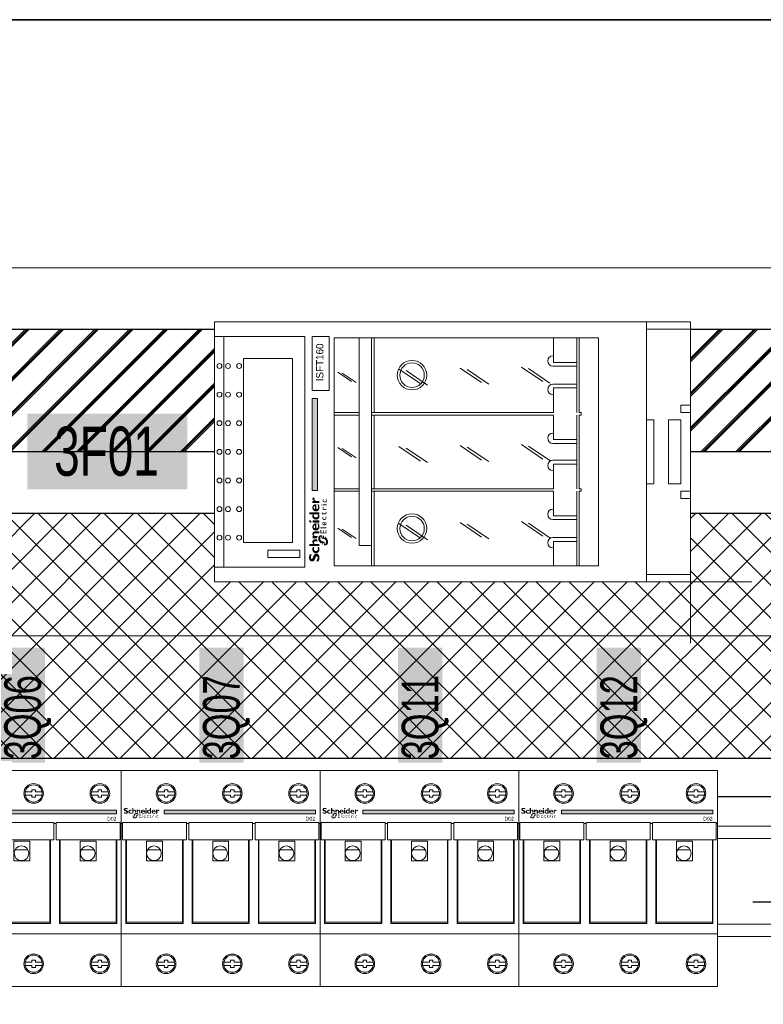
# Model space of a CAD drawing. Header units: millimetres. Extents: x -31 to 6803, y 0 to 664.
# Tile 96 of 118: x 1368 to 1389, y 209 to 237. Entities that reach past the tile are written whole.
import ezdxf
from ezdxf.enums import TextEntityAlignment as Align

# ---------------------------------------------------------------- set-up
doc = ezdxf.new("R2010")
doc.units = ezdxf.units.MM
doc.linetypes.add('ACAD_ISO03W100', pattern=[30, 12, -18])
doc.layers.add('!POMOCNICZE', color=8, linetype='Continuous', plot=False)
for name, color, linetype, lineweight in [('2DE_OBJ_Schneider-Base_Point', 50, 'Continuous', 0), ('2DE_OBJ_Schneider-Devices', 7, 'Continuous', 25), ('2DE_OBJ_Schneider-Front_Plates', 7, 'Continuous', 0), ('2DE_OBJ_Schneider-Logo', 112, 'Continuous', 0), ('2DE_OBJ_Schneider-Mounting_Plates', 7, 'Continuous', 25), ('2DE_OBJ_Schneider-TAG', 112, 'Continuous', 0)]:
    doc.layers.add(name, color=color, linetype=linetype, lineweight=lineweight)
doc.layers.add('CP_WIPEOUT', color=255, linetype='Continuous')
doc.styles.add('CP_ATTR', font='arial.ttf')
doc.linetypes.add('CPFLEX', pattern='A,0.0001,-0.2,[131,LTYPESHP.SHX,S=0.2,R=0,X=-0.2,Y=0],-0.4,[131,LTYPESHP.SHX,S=0.2,R=180,X=0.2,Y=0],-0.2', length=0.8001)

# ---------------------------------------------------------------- blocks, each defined once
blk = doc.blocks.new('Logo Schneider_2009')
for points in [[(1.62, 8.12), (1.87, 8.01), (2.17, 7.9), (2.51, 7.77), (2.73, 7.68), (2.98, 7.54), (3.16, 7.4), (3.26, 7.26), (3.3, 7.1), (3.29, 7.04), (3.24, 6.86), (3.13, 6.73), (2.95, 6.63), (2.72, 6.57), (2.41, 6.55), (2.37, 6.55), (2.18, 6.56), (1.97, 6.59), (1.76, 6.64), (1.55, 6.71), (1.32, 6.79), (1.09, 6.9), (0.85, 7.02), (0.61, 7.16), (0.36, 7.32), (0.36, 6.02), (0.45, 5.97), (0.69, 5.86), (0.93, 5.76), (1.16, 5.67), (1.4, 5.6), (1.63, 5.54), (1.86, 5.49), (2.08, 5.46), (2.31, 5.44), (2.53, 5.43), (2.63, 5.43), (2.89, 5.45), (3.15, 5.48), (3.38, 5.53), (3.61, 5.6), (3.82, 5.69), (4.02, 5.8), (4.2, 5.92), (4.3, 6), (4.47, 6.17), (4.6, 6.35), (4.71, 6.55), (4.79, 6.77), (4.83, 7.01), (4.85, 7.26), (4.84, 7.35), (4.82, 7.58), (4.76, 7.8), (4.68, 8.01), (4.56, 8.2), (4.42, 8.38), (4.25, 8.55), (4.04, 8.71), (3.98, 8.75), (3.84, 8.82), (3.67, 8.9), (3.45, 9), (3.2, 9.11), (2.9, 9.23), (2.57, 9.36), (2.35, 9.45), (2.1, 9.58), (1.91, 9.72), (1.8, 9.86), (1.77, 10.01), (1.77, 10.04), (1.82, 10.21), (1.93, 10.33), (2.11, 10.42), (2.36, 10.48), (2.67, 10.5), (2.7, 10.49), (2.88, 10.49), (3.07, 10.46), (3.28, 10.42), (3.51, 10.36), (3.75, 10.28), (4.01, 10.19), (4.28, 10.09), (4.57, 9.97), (4.57, 11.12), (4.4, 11.19), (4.16, 11.29), (3.91, 11.37), (3.67, 11.44), (3.44, 11.5), (3.2, 11.54), (2.97, 11.57), (2.75, 11.59), (2.53, 11.59), (2.44, 11.59), (2.17, 11.58), (1.91, 11.55), (1.67, 11.5), (1.45, 11.43), (1.24, 11.35), (1.05, 11.24), (0.87, 11.12), (0.83, 11.1), (0.65, 10.93), (0.5, 10.75), (0.39, 10.56), (0.3, 10.34), (0.25, 10.11), (0.24, 9.87), (0.24, 9.79), (0.26, 9.55), (0.32, 9.32), (0.4, 9.11), (0.51, 8.91), (0.65, 8.73), (0.82, 8.57), (1.02, 8.42), (1.09, 8.37), (1.22, 8.3), (1.4, 8.22)], [(8.85, 6.63), (8.6, 6.54), (8.33, 6.46), (8.09, 6.4), (7.89, 6.37), (7.71, 6.35), (7.69, 6.35), (7.44, 6.38), (7.21, 6.44), (7, 6.54), (6.83, 6.69), (6.68, 6.86), (6.58, 7.06), (6.51, 7.29), (6.49, 7.55), (6.51, 7.77), (6.55, 7.99), (6.63, 8.18), (6.73, 8.34), (6.87, 8.48), (7.04, 8.58), (7.25, 8.65), (7.48, 8.7), (7.75, 8.71), (7.86, 8.71), (8.1, 8.68), (8.33, 8.62), (8.56, 8.54), (8.79, 8.43), (8.79, 9.4), (8.62, 9.45), (8.38, 9.52), (8.13, 9.58), (7.9, 9.62), (7.66, 9.64), (7.44, 9.65), (7.28, 9.65), (7.03, 9.63), (6.79, 9.58), (6.56, 9.52), (6.34, 9.44), (6.14, 9.33), (5.95, 9.21), (5.77, 9.06), (5.73, 9.03), (5.57, 8.86), (5.43, 8.67), (5.32, 8.47), (5.23, 8.26), (5.17, 8.03), (5.13, 7.79), (5.12, 7.53), (5.12, 7.49), (5.14, 7.24), (5.18, 7), (5.25, 6.77), (5.34, 6.56), (5.46, 6.37), (5.6, 6.19), (5.77, 6.02), (5.89, 5.92), (6.07, 5.8), (6.27, 5.69), (6.48, 5.61), (6.71, 5.54), (6.95, 5.49), (7.2, 5.46), (7.47, 5.45), (7.65, 5.46), (7.87, 5.48), (8.1, 5.51), (8.34, 5.57), (8.59, 5.64), (8.85, 5.73)], [(12.28, 6.41), (12.16, 6.34), (12.16, 7.83), (12.14, 8.11), (12.08, 8.34), (11.98, 8.51), (11.84, 8.63), (11.65, 8.7), (11.51, 8.71), (11.33, 8.68), (11.14, 8.6), (10.96, 8.46), (10.77, 8.26), (10.65, 8.1), (10.65, 5.51), (9.38, 5.51), (9.38, 11.52), (10.65, 11.52), (10.65, 8.99), (10.67, 8.99), (10.84, 9.18), (11.03, 9.34), (11.22, 9.47), (11.43, 9.56), (11.65, 9.62), (11.87, 9.65), (11.95, 9.65), (12.21, 9.64), (12.45, 9.59), (12.66, 9.5), (12.86, 9.39), (12.97, 9.3), (13.12, 9.13), (13.24, 8.95), (13.34, 8.74), (13.4, 8.51), (13.43, 8.26), (13.43, 8.1), (13.43, 6.86), (13.26, 6.83), (13.14, 6.79), (13.01, 6.75), (12.89, 6.71), (12.77, 6.66), (12.64, 6.6), (12.52, 6.54), (12.4, 6.48)], [(14.3, 6.84), (14.15, 6.86), (14.04, 6.86), (14.04, 9.57), (15.32, 9.57), (15.32, 9), (15.5, 9.19), (15.69, 9.35), (15.89, 9.47), (16.1, 9.56), (16.32, 9.62), (16.55, 9.65), (16.63, 9.65), (16.89, 9.64), (17.13, 9.58), (17.34, 9.5), (17.54, 9.38), (17.61, 9.32), (17.77, 9.16), (17.9, 8.99), (18, 8.78), (18.07, 8.56), (18.11, 8.31), (18.12, 8.1), (18.12, 5.51), (16.85, 5.51), (16.85, 8), (16.82, 8.28), (16.76, 8.49), (16.64, 8.65), (16.49, 8.76), (16.28, 8.8), (16.2, 8.81), (16.02, 8.78), (15.84, 8.7), (15.66, 8.55), (15.48, 8.36), (15.32, 8.14), (15.32, 6.4), (15.28, 6.44), (15.18, 6.52), (15.07, 6.59), (14.96, 6.65), (14.84, 6.71), (14.71, 6.75), (14.58, 6.79), (14.44, 6.82)], [(36.55, 8.09), (36.69, 8.25), (36.84, 8.36), (37, 8.43), (37.16, 8.46), (37.24, 8.45), (37.44, 8.4), (37.67, 8.31), (37.93, 8.16), (38.28, 9.3), (38.07, 9.44), (37.83, 9.56), (37.62, 9.63), (37.44, 9.65), (37.41, 9.65), (37.23, 9.63), (37.06, 9.57), (36.89, 9.47), (36.73, 9.33), (36.57, 9.16), (36.42, 8.95), (36.28, 8.7), (36.14, 8.42), (36.12, 8.42), (36.12, 9.59), (34.85, 9.59), (34.85, 5.53), (36.12, 5.53), (36.12, 7.28), (36.14, 7.33), (36.27, 7.63), (36.41, 7.88)], [(17.35, 4.39), (18.84, 4.39), (18.84, 4.85), (16.85, 4.85), (16.85, 1.32), (18.88, 1.32), (18.88, 1.79), (17.35, 1.79), (17.35, 2.89), (18.79, 2.89), (18.79, 3.33), (17.35, 3.33)], [(20.41, 4.85), (19.96, 4.85), (19.96, 1.32), (20.41, 1.32)], [(26.21, 3.69), (26.05, 3.7), (25.97, 3.7), (25.79, 3.68), (25.62, 3.63), (25.47, 3.57), (25.34, 3.48), (25.22, 3.36), (25.15, 3.27), (25.06, 3.13), (25, 2.98), (24.95, 2.82), (24.92, 2.64), (24.91, 2.45), (24.92, 2.37), (24.94, 2.19), (24.98, 2.02), (25.04, 1.87), (25.13, 1.73), (25.24, 1.6), (25.29, 1.56), (25.42, 1.46), (25.57, 1.38), (25.72, 1.32), (25.9, 1.29), (26.08, 1.28), (26.1, 1.28), (26.29, 1.29), (26.46, 1.32), (26.62, 1.36), (26.77, 1.42), (26.77, 1.87), (26.65, 1.82), (26.48, 1.76), (26.31, 1.73), (26.16, 1.72), (25.99, 1.73), (25.83, 1.76), (25.69, 1.82), (25.58, 1.9), (25.49, 2.01), (25.43, 2.14), (25.39, 2.3), (25.38, 2.48), (25.38, 2.61), (25.42, 2.78), (25.48, 2.94), (25.57, 3.07), (25.61, 3.11), (25.75, 3.2), (25.9, 3.26), (26.08, 3.28), (26.09, 3.28), (26.24, 3.26), (26.39, 3.22), (26.56, 3.14), (26.73, 3.04), (26.73, 3.53), (26.72, 3.53), (26.54, 3.61), (26.37, 3.66)], [(29.47, 3.65), (28.74, 3.65), (28.74, 4.14), (27.88, 3.29), (27.88, 3.24), (28.27, 3.24), (28.27, 2.01), (28.28, 1.89), (28.31, 1.73), (28.36, 1.59), (28.45, 1.48), (28.55, 1.39), (28.69, 1.33), (28.85, 1.29), (29.03, 1.28), (29.09, 1.28), (29.25, 1.31), (29.42, 1.36), (29.59, 1.44), (29.59, 1.87), (29.55, 1.85), (29.38, 1.77), (29.22, 1.72), (29.06, 1.7), (28.98, 1.71), (28.84, 1.77), (28.76, 1.88), (28.74, 2.05), (28.74, 3.24), (29.47, 3.24)], [(32.08, 3.51), (31.94, 3.53), (31.87, 3.52), (31.75, 3.48), (31.63, 3.4), (31.51, 3.29), (31.38, 3.13), (31.26, 2.94), (31.26, 3.47), (30.8, 3.47), (30.8, 1.15), (31.26, 1.15), (31.26, 2.36), (31.26, 2.41), (31.29, 2.58), (31.34, 2.74), (31.43, 2.88), (31.52, 2.97), (31.66, 3.05), (31.82, 3.08), (31.94, 3.06), (32.09, 2.99), (32.25, 2.86), (32.49, 3.26), (32.39, 3.35), (32.23, 3.45)], [(35.5, 3.1), (35.42, 2.96), (35.35, 2.81), (35.31, 2.65), (35.28, 2.47), (35.27, 2.28), (35.27, 2.2), (35.29, 2.02), (35.33, 1.85), (35.4, 1.7), (35.48, 1.56), (35.59, 1.43), (35.64, 1.38), (35.78, 1.28), (35.92, 1.21), (36.08, 1.15), (36.25, 1.12), (36.44, 1.11), (36.45, 1.11), (36.64, 1.12), (36.82, 1.15), (36.98, 1.19), (37.13, 1.25), (37.13, 1.7), (37.01, 1.65), (36.83, 1.59), (36.67, 1.56), (36.52, 1.55), (36.34, 1.56), (36.18, 1.59), (36.05, 1.65), (35.93, 1.73), (35.85, 1.84), (35.78, 1.97), (35.75, 2.13), (35.73, 2.31), (35.74, 2.44), (35.78, 2.61), (35.84, 2.77), (35.93, 2.9), (35.97, 2.93), (36.1, 3.03), (36.26, 3.09), (36.44, 3.11), (36.44, 3.11), (36.59, 3.09), (36.75, 3.05), (36.91, 2.97), (37.08, 2.87), (37.08, 3.36), (37.08, 3.36), (36.9, 3.44), (36.73, 3.49), (36.57, 3.52), (36.41, 3.53), (36.33, 3.53), (36.14, 3.51), (35.98, 3.46), (35.83, 3.4), (35.7, 3.3), (35.58, 3.19)]]:
    blk.add_hatch(color=112).paths.add_polyline_path(points)
h = blk.add_hatch(color=112)
h.paths.add_polyline_path([(11.79, 5.39), (11.67, 5.31), (11.55, 5.21), (11.44, 5.12), (11.32, 5.01), (11.21, 4.9), (11.19, 4.88), (11.09, 4.78), (10.99, 4.68), (10.89, 4.58), (10.8, 4.47), (10.72, 4.36), (10.63, 4.25), (11.4, 4.25), (11.23, 3.74), (10.31, 3.74), (10.26, 3.63), (10.19, 3.51), (10.14, 3.4), (10.09, 3.26), (11.16, 3.26), (10.99, 2.76), (9.93, 2.76), (9.9, 2.61), (9.88, 2.47), (9.86, 2.33), (9.85, 2.19), (9.85, 2.1), (9.86, 1.95), (9.87, 1.8), (9.89, 1.66), (9.92, 1.52), (9.96, 1.39), (10.01, 1.27), (10.07, 1.15), (10.14, 1.04), (10.22, 0.93), (10.3, 0.83), (10.34, 0.8), (10.43, 0.71), (10.53, 0.64), (10.64, 0.56), (10.75, 0.5), (10.87, 0.45), (11, 0.41), (11.13, 0.37), (11.27, 0.34), (11.42, 0.33), (11.57, 0.32), (11.68, 0.31), (11.81, 0.32), (11.94, 0.32), (12.06, 0.34), (12.19, 0.35), (12.32, 0.37), (12.44, 0.4), (12.57, 0.43), (12.69, 0.47), (12.82, 0.51), (12.94, 0.56), (13.06, 0.61), (13.18, 0.66), (13.31, 0.72), (13.43, 0.79), (13.55, 0.86), (13.67, 0.94), (13.79, 1.02), (13.91, 1.1), (14.02, 1.19), (14.14, 1.29), (14.26, 1.39), (14.37, 1.49), (14.47, 1.58), (14.57, 1.68), (14.67, 1.78), (14.77, 1.89), (14.86, 2), (14.95, 2.1), (15.04, 2.21), (15.11, 2.32), (14.12, 2.32), (14.27, 2.82), (15.42, 2.82), (15.48, 2.94), (15.54, 3.07), (15.6, 3.2), (15.63, 3.3), (14.38, 3.3), (14.44, 3.51), (14.52, 3.8), (15.78, 3.8), (15.79, 3.83), (15.81, 3.97), (15.83, 4.11), (15.84, 4.25), (15.85, 4.38), (15.85, 4.4), (15.84, 4.55), (15.83, 4.7), (15.8, 4.84), (15.77, 4.97), (15.73, 5.1), (15.68, 5.22), (15.61, 5.34), (15.54, 5.45), (15.46, 5.55), (15.37, 5.65), (15.28, 5.74), (15.18, 5.82), (15.07, 5.89), (14.96, 5.95), (14.84, 6.01), (14.71, 6.05), (14.58, 6.09), (14.44, 6.12), (14.3, 6.14), (14.15, 6.15), (14, 6.16), (13.89, 6.16), (13.76, 6.15), (13.64, 6.14), (13.51, 6.12), (13.38, 6.1), (13.25, 6.08), (13.13, 6.05), (13, 6.01), (12.88, 5.97), (12.76, 5.93), (12.63, 5.88), (12.51, 5.82), (12.39, 5.76), (12.27, 5.7), (12.15, 5.63), (12.03, 5.56), (11.91, 5.48)])
h.paths.add_polyline_path([(12.61, 4.51), (12.73, 4.62), (12.86, 4.71), (12.97, 4.79), (13.09, 4.85), (13.22, 4.9), (13.35, 4.93), (13.48, 4.96), (13.63, 4.98), (13.77, 4.98), (15.01, 4.98), (14.85, 4.25), (14.1, 4.25), (14, 4.23), (13.93, 4.14), (13.77, 3.51), (13.52, 2.59), (13.48, 2.46), (13.43, 2.34), (13.36, 2.22), (13.28, 2.12), (13.19, 2.01), (13.08, 1.92), (12.98, 1.84), (12.87, 1.76), (12.75, 1.69), (12.62, 1.64), (12.5, 1.59), (12.37, 1.55), (12.23, 1.52), (12.09, 1.5), (11.93, 1.49), (10.68, 1.49), (10.88, 2.29), (11.66, 2.29), (11.79, 2.33), (11.85, 2.38), (11.91, 2.47), (12.14, 3.51), (12.22, 3.83), (12.25, 3.93), (12.3, 4.06), (12.36, 4.18), (12.43, 4.29), (12.52, 4.41)], flags=16)
h = blk.add_hatch(color=112)
h.paths.add_polyline_path([(21.06, 9.64), (20.8, 9.65), (20.77, 9.65), (20.51, 9.64), (20.27, 9.6), (20.04, 9.55), (19.82, 9.47), (19.61, 9.36), (19.42, 9.23), (19.24, 9.08), (19.22, 9.06), (19.06, 8.89), (18.92, 8.7), (18.81, 8.49), (18.73, 8.28), (18.67, 8.05), (18.63, 7.81), (18.61, 7.56), (18.61, 7.53), (18.63, 7.28), (18.66, 7.03), (18.73, 6.81), (18.81, 6.59), (18.93, 6.4), (19.07, 6.21), (19.23, 6.04), (19.26, 6.02), (19.44, 5.88), (19.62, 5.76), (19.83, 5.66), (20.05, 5.58), (20.28, 5.52), (20.52, 5.48), (20.78, 5.45), (20.96, 5.45), (21.23, 5.46), (21.49, 5.48), (21.73, 5.53), (21.97, 5.58), (22.19, 5.66), (22.4, 5.75), (22.6, 5.86), (22.79, 5.98), (22.79, 6.77), (22.55, 6.61), (22.32, 6.48), (22.1, 6.38), (21.88, 6.29), (21.66, 6.24), (21.45, 6.21), (21.28, 6.2), (21.01, 6.21), (20.77, 6.25), (20.56, 6.32), (20.38, 6.43), (20.23, 6.55), (20.12, 6.71), (20.03, 6.89), (19.97, 7.11), (19.94, 7.34), (22.85, 7.34), (22.85, 7.61), (22.83, 7.86), (22.79, 8.1), (22.73, 8.32), (22.64, 8.53), (22.53, 8.73), (22.4, 8.91), (22.3, 9.02), (22.12, 9.19), (21.93, 9.33), (21.73, 9.44), (21.52, 9.53), (21.29, 9.6)])
h.paths.add_polyline_path([(21.08, 8.87), (21.28, 8.8), (21.45, 8.69), (21.58, 8.53), (21.67, 8.33), (21.72, 8.09), (21.73, 8), (19.97, 8), (20.01, 8.26), (20.09, 8.47), (20.2, 8.64), (20.36, 8.77), (20.55, 8.85), (20.81, 8.89)], flags=16)
h = blk.add_hatch(color=112)
h.paths.add_polyline_path([(23.78, 11.44), (23.57, 11.28), (23.57, 11.28), (23.4, 11.07), (23.29, 10.86), (23.26, 10.65), (23.27, 10.52), (23.35, 10.33), (23.51, 10.22), (23.75, 10.18), (23.77, 10.18), (23.98, 10.22), (24.19, 10.33), (24.4, 10.5), (24.57, 10.69), (24.67, 10.9), (24.71, 11.11), (24.7, 11.24), (24.62, 11.43), (24.46, 11.54), (24.22, 11.58), (24.21, 11.58), (23.99, 11.54)])
h.paths.add_polyline_path([(24.61, 9.57), (23.34, 9.57), (23.34, 5.51), (24.61, 5.51)])
h = blk.add_hatch(color=112)
h.paths.add_polyline_path([(28.16, 9.4), (27.93, 9.5), (27.69, 9.57), (27.46, 9.62), (27.22, 9.65), (27.1, 9.65), (26.85, 9.64), (26.61, 9.6), (26.38, 9.53), (26.17, 9.44), (25.97, 9.32), (25.79, 9.18), (25.69, 9.08), (25.55, 8.91), (25.42, 8.71), (25.32, 8.51), (25.24, 8.29), (25.19, 8.05), (25.15, 7.81), (25.14, 7.55), (25.15, 7.29), (25.19, 7.05), (25.25, 6.82), (25.33, 6.6), (25.43, 6.39), (25.56, 6.2), (25.69, 6.04), (25.86, 5.87), (26.05, 5.72), (26.25, 5.61), (26.46, 5.52), (26.69, 5.46), (26.93, 5.43), (27.04, 5.43), (27.29, 5.45), (27.52, 5.49), (27.74, 5.57), (27.95, 5.69), (28.15, 5.83), (28.16, 5.84), (28.16, 5.51), (29.44, 5.51), (29.44, 11.52), (28.16, 11.52)])
h.paths.add_polyline_path([(28.16, 8.58), (28.16, 6.63), (27.95, 6.47), (27.73, 6.36), (27.52, 6.3), (27.42, 6.3), (27.19, 6.31), (27, 6.37), (26.83, 6.46), (26.69, 6.59), (26.58, 6.76), (26.51, 6.96), (26.46, 7.2), (26.43, 7.52), (26.45, 7.81), (26.49, 8.06), (26.56, 8.28), (26.66, 8.45), (26.79, 8.59), (26.95, 8.7), (27.13, 8.77), (27.35, 8.8), (27.46, 8.81), (27.69, 8.78), (27.91, 8.71)], flags=16)
h = blk.add_hatch(color=112)
h.paths.add_polyline_path([(32.44, 9.64), (32.19, 9.65), (32.16, 9.65), (31.9, 9.64), (31.65, 9.6), (31.42, 9.55), (31.2, 9.47), (31, 9.36), (30.81, 9.23), (30.63, 9.08), (30.61, 9.06), (30.45, 8.89), (30.31, 8.7), (30.2, 8.49), (30.11, 8.28), (30.05, 8.05), (30.01, 7.81), (30, 7.56), (30, 7.53), (30.01, 7.28), (30.05, 7.03), (30.11, 6.81), (30.2, 6.59), (30.32, 6.4), (30.45, 6.21), (30.62, 6.04), (30.64, 6.02), (30.82, 5.88), (31.01, 5.76), (31.21, 5.66), (31.43, 5.58), (31.66, 5.52), (31.91, 5.48), (32.17, 5.45), (32.35, 5.45), (32.62, 5.46), (32.88, 5.48), (33.12, 5.53), (33.35, 5.58), (33.58, 5.66), (33.79, 5.75), (33.98, 5.86), (34.18, 5.98), (34.18, 6.77), (33.94, 6.61), (33.71, 6.48), (33.49, 6.38), (33.26, 6.29), (33.05, 6.24), (32.83, 6.21), (32.67, 6.2), (32.4, 6.21), (32.16, 6.25), (31.95, 6.32), (31.77, 6.43), (31.62, 6.55), (31.5, 6.71), (31.41, 6.89), (31.36, 7.11), (31.33, 7.34), (34.23, 7.34), (34.24, 7.61), (34.22, 7.86), (34.18, 8.1), (34.11, 8.32), (34.03, 8.53), (33.92, 8.73), (33.79, 8.91), (33.69, 9.02), (33.51, 9.19), (33.32, 9.33), (33.12, 9.44), (32.91, 9.53), (32.68, 9.6)])
h.paths.add_polyline_path([(32.47, 8.87), (32.67, 8.8), (32.84, 8.69), (32.96, 8.53), (33.05, 8.33), (33.11, 8.09), (33.12, 8), (31.35, 8), (31.39, 8.26), (31.47, 8.47), (31.59, 8.64), (31.74, 8.77), (31.93, 8.85), (32.19, 8.89)], flags=16)
h = blk.add_hatch(color=112)
h.paths.add_polyline_path([(22.74, 3.7), (22.56, 3.69), (22.39, 3.65), (22.24, 3.59), (22.1, 3.5), (21.98, 3.39), (21.97, 3.38), (21.86, 3.25), (21.78, 3.11), (21.72, 2.96), (21.68, 2.79), (21.66, 2.61), (21.66, 2.52), (21.67, 2.34), (21.7, 2.17), (21.75, 2.01), (21.82, 1.86), (21.91, 1.71), (21.97, 1.65), (22.08, 1.52), (22.21, 1.43), (22.36, 1.35), (22.52, 1.31), (22.7, 1.28), (22.78, 1.28), (22.96, 1.29), (23.13, 1.31), (23.29, 1.36), (23.45, 1.42), (23.61, 1.5), (23.71, 1.56), (23.71, 2), (23.54, 1.9), (23.38, 1.82), (23.21, 1.76), (23.06, 1.73), (22.9, 1.72), (22.72, 1.73), (22.57, 1.77), (22.44, 1.84), (22.33, 1.93), (22.24, 2.05), (22.17, 2.2), (22.13, 2.37), (22.12, 2.42), (23.75, 2.42), (23.75, 2.63), (23.72, 2.82), (23.69, 2.99), (23.64, 3.14), (23.57, 3.28), (23.49, 3.39), (23.4, 3.49), (23.29, 3.57), (23.16, 3.63), (23.03, 3.67), (22.87, 3.7)])
h.paths.add_polyline_path([(22.75, 3.31), (22.92, 3.29), (23.06, 3.23), (23.16, 3.14), (23.23, 3.01), (23.28, 2.85), (23.29, 2.73), (22.12, 2.73), (22.17, 2.91), (22.24, 3.06), (22.34, 3.17), (22.46, 3.25), (22.61, 3.29)], flags=16)
h = blk.add_hatch(color=112)
h.paths.add_polyline_path([(34.08, 4.39), (33.96, 4.43), (33.79, 4.38), (33.69, 4.3), (33.61, 4.17), (33.62, 4.02), (33.67, 3.95), (33.78, 3.9), (33.94, 3.97), (34.05, 4.04), (34.13, 4.17), (34.13, 4.32)])
h.paths.add_polyline_path([(34.1, 3.47), (33.65, 3.47), (33.65, 1.15), (34.1, 1.15)])
blk = doc.blocks.new('Schneider Electric-logo')
at = {"color": 3, "xscale": 45.60207954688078, "yscale": 45.60207954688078, "zscale": 45.60207954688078}
blk.add_blockref('Logo Schneider_2009', (2560, 1257), dxfattribs=at)
blk = doc.blocks.new('SE_logo')
at = {"xscale": 0.2, "yscale": 0.2, "zscale": 0.2}
blk.add_blockref('Schneider Electric-logo', (-516.3, -249.2), dxfattribs=at)
blk = doc.blocks.new('2d_rozbezp_isft160_3p_se5_zwrf3ge')
at = {"true_color": 0xffffff, "transparency": 33554687}
h = blk.add_hatch(color=7, dxfattribs=at)
h.dxf.hatch_style = 1
h.paths.add_polyline_path([(37.79, 173.26), (37.79, 108.15), (68.51, 108.15), (68.51, 173.26)])
at = {"layer": '2DE_OBJ_Schneider-TAG', "lineweight": 0, "width": 0.7}
blk.add_attdef('TAG', text='', height=20, rotation=90, dxfattribs=at).set_placement((63.33, 141.06), align=Align.CENTER)
at = {"lineweight": 0}
blk.add_wipeout([(0, 97), (106, 97), (106, -97), (0, -97)], dxfattribs=at).dxf.layer = 'CP_WIPEOUT'
h = blk.add_hatch(color=112, dxfattribs=at)
h.dxf.hatch_style = 1
h.paths.add_polyline_path([(74.76, 57.24), (37.25, 57.24), (37.25, 55.01), (74.76, 55.01)])
for p, q in [((0, -97), (0, 97)), ((6, 60.25), (6, 97)), ((100, 97), (100, 60.25)), ((106, 97), (106, -59.75)), ((6, 93.25), (100, 93.25)), ((16, 65.25), (16, 85.25)), ((16, 85.25), (91, 85.25)), ((91, 85.25), (91, 65.25)), ((10, 62.25), (10, 75.25)), ((10, 75.25), (13, 75.25)), ((13, 75.25), (13, 62.25)), ((91, 65.25), (16, 65.25)), ((100, 60.25), (6, 60.25)), ((13, 62.25), (10, 62.25)), ((78, 50.25), (78, 57.25)), ((78, 57.25), (100, 57.25)), ((100, 57.25), (100, 50.25)), ((6.5, 48.25), (99.5, 48.25)), ((6.5, -59.52), (6.5, 48.25)), ((100, 50.25), (78, 50.25)), ((99.5, 48.25), (99.5, -59.5)), ((99.5, 37.99), (14.91, 37.99)), ((99.5, 32.99), (6.5, 32.99)), ((37, 31.99), (6.5, 31.99)), ((68, 31.99), (38, 31.99)), ((99.5, 31.99), (69, 31.99)), ((6.5, -41.12), (16.53, -41.12)), ((16.53, -41.12), (16.53, -50.65)), ((18.08, -40.95), (18.08, -50.65)), ((25.42, -40.95), (25.42, -50.65)), ((37, -41.12), (26.97, -41.12)), ((26.97, -41.12), (26.97, -50.65)), ((38, -41.12), (48.03, -41.12)), ((48.03, -41.12), (48.03, -50.65)), ((49.58, -40.95), (49.58, -50.65)), ((56.42, -40.95), (56.42, -50.65)), ((68, -41.12), (57.97, -41.12)), ((57.97, -41.12), (57.97, -50.65)), ((69, -41.12), (79.03, -41.12)), ((79.03, -41.12), (79.03, -50.65)), ((80.58, -40.95), (80.58, -50.65)), ((87.92, -40.95), (87.92, -50.65)), ((89.47, -41.12), (89.47, -50.65)), ((99.5, -41.12), (89.47, -41.12)), ((99.5, -59.5), (6.5, -59.5)), ((106, -59.75), (106, -97)), ((0, -79), (106, -79)), ((3, -97), (3, -79)), ((40, -82), (40, -79)), ((66, -79), (66, -82)), ((103, -97), (103, -79)), ((66, -82), (40, -82)), ((40, -93), (40, -88)), ((40, -88), (66, -88)), ((66, -88), (66, -93)), ((34, -97), (34, -93)), ((34, -93), (37, -93)), ((37, -93), (37, -97)), ((66, -93), (40, -93)), ((69, -97), (69, -93)), ((69, -93), (72, -93)), ((72, -93), (72, -97))]:
    blk.add_line(p, q, dxfattribs=at)
for points in [[(0, 97), (106, 97)], [(37, 48.25), (37, 37.99)], [(38, 48.25), (38, 37.99)], [(68, 48.25), (68, 37.99)], [(69, 48.25), (69, 37.99)], [(17.7, 39.33), (21.49, 44.93)], [(18.11, 41.19), (21.91, 46.79)], [(50.58, 39.33), (54.37, 44.93)], [(50.99, 41.19), (54.78, 46.79)], [(81.31, 39.33), (85.1, 44.93)], [(81.72, 41.19), (85.52, 46.79)], [(14.91, 37.99), (14.91, 32.99)], [(37, 32.99), (37, -41.12)], [(38, 32.99), (38, -41.12)], [(68, 32.99), (68, -41.12)], [(69, 32.99), (69, -41.12)], [(17.85, 13.09), (23.77, 21.83)], [(49.27, 13.09), (55.19, 21.83)], [(80.81, 13.09), (86.73, 21.83)], [(17.21, 10.19), (23.13, 18.94)], [(48.62, 10.19), (54.54, 18.94)], [(80.16, 10.19), (86.09, 18.94)], [(18.26, -11.87), (24.18, -3.12)], [(49.67, -11.87), (55.6, -3.12)], [(81.22, -11.87), (87.14, -3.12)], [(17.61, -14.77), (23.54, -6.02)], [(49.03, -14.77), (54.95, -6.02)], [(80.57, -14.77), (86.5, -6.02)], [(18.67, -36.82), (24.59, -28.07)], [(50.08, -36.82), (56, -28.07)], [(81.62, -36.82), (87.55, -28.07)], [(18.02, -39.72), (23.95, -30.97)], [(49.44, -39.72), (55.36, -30.97)], [(80.98, -39.72), (86.9, -30.97)], [(13.84, -40.95), (13.84, -41.12)], [(29.66, -40.95), (29.66, -41.12)], [(60.66, -40.95), (60.66, -41.12)], [(92.16, -40.95), (92.16, -41.12)], [(6.5, -50.65), (37, -50.65)], [(6.5, -51.65), (37, -51.65)], [(37, -51.65), (37, -52.46)], [(38, -50.65), (68, -50.65)], [(38, -51.65), (38, -52.46)], [(38, -51.65), (68, -51.65)], [(68, -51.65), (68, -52.46)], [(69, -50.65), (99.5, -50.65)], [(69, -51.65), (69, -52.46)], [(69, -51.65), (99.5, -51.65)], [(37, -52.46), (38, -52.46)], [(69, -52.46), (68, -52.46)], [(0, -97), (106, -97)]]:
    blk.add_lwpolyline(points, dxfattribs=at)
at = {"color": 112, "lineweight": 0}
blk.add_lwpolyline([(37.25, 57.24), (74.76, 57.24), (74.76, 55.01), (37.25, 55.01)], close=True, dxfattribs=at)
at = {"lineweight": 0}
for centre, radius in [((18.02, 95), 1), ((18.02, 91.5), 1), ((29.68, 95), 1), ((29.68, 91.5), 1), ((41.34, 95), 1), ((41.34, 91.5), 1), ((53, 95), 1), ((53, 91.5), 1), ((64.66, 95), 1), ((64.66, 91.5), 1), ((76.32, 95), 1), ((76.32, 91.5), 1), ((87.98, 95), 1), ((87.98, 91.5), 1), ((18.02, 87), 1), ((29.68, 87), 1), ((41.34, 87), 1), ((53, 87), 1), ((64.66, 87), 1), ((76.32, 87), 1), ((87.98, 87), 1), ((21.75, 16.5), 6), ((21.75, 16.5), 5), ((84.25, 16.5), 6), ((84.25, 16.5), 5)]:
    blk.add_circle(centre, radius, dxfattribs=at)
for centre in [(15.96, -40.95), (27.54, -40.95), (47.46, -40.95), (58.54, -40.95), (78.46, -40.95), (90.04, -40.95)]:
    blk.add_arc(centre, 2.12, 0, 180, dxfattribs=at)
at = {"layer": '2DE_OBJ_Schneider-Logo', "lineweight": 0, "xscale": 0.07527689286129, "yscale": 0.07527689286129, "zscale": 0.07527689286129}
blk.add_blockref('SE_logo', (8.49, 50.34), dxfattribs=at)
at = {"style": 'CP_ATTR', "flags": 9}
for tag, p in [('NAME', (0.01, 0.01)), ('MARK2', (0.01, 0.01)), ('PRODUCT-TYPE', (0.01, 0.01)), ('ORDER-NO', (0.01, 0.01)), ('PRODUCER', (0.01, 0.01)), ('CHARACTER', (0.01, 0.01)), ('CURRENT', (0.01, 0.01)), ('VOLTAGE', (0.01, 0.01)), ('POWER', (0.01, 0.01)), ('NUMBER_OF_POLES', (0.01, 0.01)), ('IP', (0.01, 0.01)), ('TEXT_01', (0.01, 0.01)), ('LINK', (0.01, 0.01)), ('OTHER', (0.01, 0.01)), ('NUMBER', (0.01, 0.01)), ('GROUP', (0.01, 0.01)), ('FUNCTION', (0.01, 0.01)), ('MARK3', (0.01, 0.01)), ('POWER_LOSSES', (0.01, 0))]:
    blk.add_attdef(tag, text='', height=0.0005, dxfattribs=at).set_placement(p, align=Align.MIDDLE_LEFT)
at = {"linetype": 'ByBlock', "style": 'CP_ATTR', "flags": 9}
blk.add_attdef('WEIGHT', text='', height=0.0005, dxfattribs=at).set_placement((0.01, 0), align=Align.MIDDLE_LEFT)
at = {"layer": '2DE_OBJ_Schneider-Logo', "color": 253, "linetype": 'Continuous', "lineweight": 0}
blk.add_text('ISFT160', height=3, dxfattribs=at).set_placement((81.76, 52.63))
blk = doc.blocks.new('2d_pl_isft160g_600_4m_po_se35_5x4hn0h')
at = {"lineweight": 0}
for p, q in [((15, 0), (485, 0)), ((485, -150), (15, -150))]:
    blk.add_line(p, q, dxfattribs=at)
blk.add_lwpolyline([(485, -150), (15, -150)], dxfattribs=at)
at = {"layer": '2DE_OBJ_Schneider-Base_Point', "lineweight": 0}
for points in [[(347, -153), (347, -103)], [(347, -153), (347, -103)], [(322, -128), (372, -128)], [(322, -128), (372, -128)]]:
    blk.add_lwpolyline(points, dxfattribs=at)
at = {"layer": '2DE_OBJ_Schneider-Front_Plates', "lineweight": 0}
for p, q in [((0, 0), (500, 0)), ((500, -150), (0, -150))]:
    blk.add_line(p, q, dxfattribs=at)
blk.add_lwpolyline([(500, -150), (0, -150)], dxfattribs=at)
at = {"lineweight": 0, "style": 'CP_ATTR', "flags": 9}
for tag, p in [('MARK3', (0, 0.01)), ('FUNCTION', (0, 0.01)), ('CHARACTER', (0, 0.01)), ('PRODUCER', (0, 0.01)), ('ORDER-NO', (0, 0.01)), ('PRODUCT-TYPE', (0, 0.01)), ('ARTICLE', (0, 0.01)), ('NAME', (0, 0.01)), ('OTHER', (0, 0)), ('LINK', (0, 0)), ('IP', (0, 0)), ('NUMBER_OF_POLES', (0, 0)), ('POWER_LOSSES', (0, 0)), ('POWER', (0, 0)), ('VOLTAGE', (0, 0)), ('CURRENT', (0.01, 0.01)), ('MARK2', (0.01, 0.01)), ('GROUP', (0.01, 0)), ('NUMBER', (0.01, 0)), ('TEXT_01', (0.01, 0))]:
    blk.add_attdef(tag, text='', height=0.0005, dxfattribs=at).set_placement(p, align=Align.MIDDLE_LEFT)
at = {"linetype": 'ByBlock', "lineweight": 0, "style": 'CP_ATTR', "flags": 9}
blk.add_attdef('WEIGHT', text='', height=0.0005, dxfattribs=at).set_placement((0, 0), align=Align.MIDDLE_LEFT)
blk = doc.blocks.new('2d_prismap_din_650mm_4m_se38_ftw522e')
at = {"lineweight": 0}
for p, q in [((0, 0), (575, 0)), ((503.5, -82.5), (71.5, -82.5)), ((71.5, -117.5), (503.5, -117.5))]:
    blk.add_line(p, q, dxfattribs=at)
at = {"layer": '2DE_OBJ_Schneider-Front_Plates', "lineweight": 0}
for points in [[(537.5, 0), (37.5, 0), (37.5, -200), (537.5, -200)], [(71.5, -77.5), (503.5, -77.5), (503.5, -122.5), (71.5, -122.5)]]:
    blk.add_lwpolyline(points, close=True, dxfattribs=at)
at = {"lineweight": 0, "style": 'CP_ATTR', "flags": 9}
for tag, p in [('MARK3', (0, 0.01)), ('FUNCTION', (0, 0.01)), ('CHARACTER', (0, 0.01)), ('PRODUCER', (0, 0.01)), ('ORDER-NO', (0, 0.01)), ('PRODUCT-TYPE', (0, 0.01)), ('ARTICLE', (0, 0.01)), ('NAME', (0, 0.01)), ('OTHER', (0, 0)), ('LINK', (0, 0)), ('IP', (0, 0)), ('NUMBER_OF_POLES', (0, 0)), ('POWER_LOSSES', (0, 0)), ('POWER', (0, 0)), ('VOLTAGE', (0, 0)), ('CURRENT', (0.01, 0.01)), ('MARK2', (0.01, 0.01)), ('GROUP', (0.01, 0)), ('NUMBER', (0.01, 0)), ('TEXT_01', (0.01, 0))]:
    blk.add_attdef(tag, text='', height=0.0005, dxfattribs=at).set_placement(p, align=Align.MIDDLE_LEFT)
at = {"linetype": 'ByBlock', "lineweight": 0, "style": 'CP_ATTR', "flags": 9}
blk.add_attdef('WEIGHT', text='', height=0.0005, dxfattribs=at).set_placement((0, 0), align=Align.MIDDLE_LEFT)
blk = doc.blocks.new('2d_rozbezp_d02_3p_se14_56z9eh3')
at = {"true_color": 0xffffff, "transparency": 33554687}
h = blk.add_hatch(color=7, dxfattribs=at)
h.dxf.hatch_style = 1
h.paths.add_polyline_path([(31.76, 94.08), (31.76, 47.22), (49.83, 47.22), (49.83, 94.08)])
at = {"layer": '2DE_OBJ_Schneider-TAG', "lineweight": 0, "width": 0.7}
blk.add_attdef('TAG', (48.28, 48.54), '', height=15, rotation=90, dxfattribs=at)
blk.add_wipeout([(0, 44), (81, 44), (81, -44), (0, -44)]).dxf.layer = 'CP_WIPEOUT'
at = {"lineweight": 0}
h = blk.add_hatch(color=112, dxfattribs=at)
h.dxf.hatch_style = 1
h.paths.add_polyline_path([(79.09, 27.92), (17.41, 27.92), (17.41, 26.37), (79.09, 26.37)])
for p, q in [((0, 44), (81, 44)), ((17.55, 36.2), (17.55, 35.4)), ((17.55, 36.2), (18.95, 36.2)), ((18.95, 35.4), (18.95, 36.2)), ((44.55, 36.2), (44.55, 35.4)), ((44.55, 36.2), (45.95, 36.2)), ((45.95, 35.4), (45.95, 36.2)), ((71.55, 36.2), (71.55, 35.4)), ((71.55, 36.2), (72.95, 36.2)), ((72.95, 35.4), (72.95, 36.2)), ((17.55, 35.4), (14.82, 35.4)), ((14.82, 34), (17.55, 34)), ((17.55, 34), (17.55, 33.2)), ((18.95, 33.2), (17.55, 33.2)), ((21.68, 35.4), (18.95, 35.4)), ((18.95, 34), (21.68, 34)), ((18.95, 33.2), (18.95, 34)), ((44.55, 35.4), (41.82, 35.4)), ((41.82, 34), (44.55, 34)), ((44.55, 34), (44.55, 33.2)), ((45.95, 33.2), (44.55, 33.2)), ((48.68, 35.4), (45.95, 35.4)), ((45.95, 34), (48.68, 34)), ((45.95, 33.2), (45.95, 34)), ((71.55, 35.4), (68.82, 35.4)), ((68.82, 34), (71.55, 34)), ((71.55, 34), (71.55, 33.2)), ((72.95, 33.2), (71.55, 33.2)), ((75.68, 35.4), (72.95, 35.4)), ((72.95, 34), (75.68, 34)), ((72.95, 33.2), (72.95, 34)), ((0.5, 22.91), (0.5, 15.81)), ((0.5, 22.91), (26.5, 22.91)), ((26.5, 22.91), (26.5, 15.81)), ((26.5, 22.5), (27.5, 22.5)), ((27.5, 22.91), (27.5, 15.81)), ((27.5, 22.91), (53.5, 22.91)), ((53.5, 22.91), (53.5, 15.81)), ((53.5, 22.5), (54.5, 22.5)), ((54.5, 22.91), (54.5, 15.81)), ((54.5, 22.91), (80.5, 22.91)), ((80.5, 22.91), (80.5, 15.81)), ((0.5, 15.81), (26.5, 15.81)), ((1.85, -18.27), (1.85, 15.81)), ((2.1, -17.7), (2.1, 15.81)), ((10.25, 15.2), (10.25, 7.2)), ((16.75, 15.2), (10.25, 15.2)), ((16.75, 7.2), (16.75, 15.2)), ((24.9, -17.7), (24.9, 15.81)), ((25.15, -18.27), (25.15, 15.81)), ((27.5, 15.81), (53.5, 15.81)), ((28.85, -18.27), (28.85, 15.81)), ((29.1, -17.7), (29.1, 15.81)), ((37.25, 15.2), (37.25, 7.2)), ((43.75, 15.2), (37.25, 15.2)), ((43.75, 7.2), (43.75, 15.2)), ((51.9, -17.7), (51.9, 15.81)), ((52.15, -18.27), (52.15, 15.81)), ((54.5, 15.81), (80.5, 15.81)), ((55.85, -18.27), (55.85, 15.81)), ((56.1, -17.7), (56.1, 15.81)), ((64.25, 15.2), (64.25, 7.2)), ((70.75, 15.2), (64.25, 15.2)), ((70.75, 7.2), (70.75, 15.2)), ((78.9, -17.7), (78.9, 15.81)), ((79.15, -18.27), (79.15, 15.81)), ((2.1, 11.7), (1.85, 11.7)), ((15.95, 11.7), (10.65, 11.7)), ((25.15, 11.7), (24.9, 11.7)), ((29.1, 11.7), (28.85, 11.7)), ((42.95, 11.7), (37.65, 11.7)), ((52.15, 11.7), (51.9, 11.7)), ((56.1, 11.7), (55.85, 11.7)), ((69.95, 11.7), (64.65, 11.7)), ((79.15, 11.7), (78.9, 11.7)), ((10.25, 7.2), (16.75, 7.2)), ((37.25, 7.2), (43.75, 7.2)), ((64.25, 7.2), (70.75, 7.2)), ((2.1, -2.01), (1.85, -2.01)), ((25.15, -2.01), (24.9, -2.01)), ((29.1, -2.01), (28.85, -2.01)), ((52.15, -2.01), (51.9, -2.01)), ((56.1, -2.01), (55.85, -2.01)), ((79.15, -2.01), (78.9, -2.01)), ((2.1, -16.99), (1.85, -16.99)), ((25.15, -17.7), (1.85, -17.7)), ((1.85, -18.27), (25.15, -18.27)), ((25.15, -16.99), (24.9, -16.99)), ((29.1, -16.99), (28.85, -16.99)), ((52.15, -17.7), (28.85, -17.7)), ((28.85, -18.27), (52.15, -18.27)), ((52.15, -16.99), (51.9, -16.99)), ((56.1, -16.99), (55.85, -16.99)), ((79.15, -17.7), (55.85, -17.7)), ((55.85, -18.27), (79.15, -18.27)), ((79.15, -16.99), (78.9, -16.99)), ((0, -22.5), (81, -22.5)), ((17.55, -34), (14.82, -34)), ((14.82, -35.4), (17.55, -35.4)), ((17.55, -33.2), (17.55, -34)), ((17.55, -33.2), (18.95, -33.2)), ((17.55, -35.4), (17.55, -36.2)), ((18.95, -34), (18.95, -33.2)), ((21.68, -34), (18.95, -34)), ((18.95, -35.4), (21.68, -35.4)), ((18.95, -36.2), (18.95, -35.4)), ((44.55, -34), (41.82, -34)), ((41.82, -35.4), (44.55, -35.4)), ((44.55, -33.2), (44.55, -34)), ((44.55, -33.2), (45.95, -33.2)), ((44.55, -35.4), (44.55, -36.2)), ((45.95, -34), (45.95, -33.2)), ((48.68, -34), (45.95, -34)), ((45.95, -35.4), (48.68, -35.4)), ((45.95, -36.2), (45.95, -35.4)), ((71.55, -34), (68.82, -34)), ((68.82, -35.4), (71.55, -35.4)), ((71.55, -33.2), (71.55, -34)), ((71.55, -33.2), (72.95, -33.2)), ((71.55, -35.4), (71.55, -36.2)), ((72.95, -34), (72.95, -33.2)), ((75.68, -34), (72.95, -34)), ((72.95, -35.4), (75.68, -35.4)), ((72.95, -36.2), (72.95, -35.4)), ((18.95, -36.2), (17.55, -36.2)), ((45.95, -36.2), (44.55, -36.2)), ((72.95, -36.2), (71.55, -36.2)), ((0, -44), (81, -44))]:
    blk.add_line(p, q, dxfattribs=at)
for points in [[(0, -44), (0, 44)], [(81, -44), (81, 44)], [(0, 22.5), (0.5, 22.5)], [(80.5, 22.5), (81, 22.5)]]:
    blk.add_lwpolyline(points, dxfattribs=at)
at = {"color": 112, "lineweight": 0}
blk.add_lwpolyline([(17.41, 27.92), (79.09, 27.92), (79.09, 26.37), (17.41, 26.37)], close=True, dxfattribs=at)
at = {"lineweight": 0}
for centre, radius in [((18.25, 34.7), 4), ((18.25, 34.7), 3.5), ((45.25, 34.7), 4), ((45.25, 34.7), 3.5), ((72.25, 34.7), 4), ((72.25, 34.7), 3.5), ((13.3, 10.3), 3), ((40.3, 10.3), 3), ((67.3, 10.3), 3), ((18.25, -34.7), 4), ((18.25, -34.7), 3.5), ((45.25, -34.7), 4), ((45.25, -34.7), 3.5), ((72.25, -34.7), 4), ((72.25, -34.7), 3.5)]:
    blk.add_circle(centre, radius, dxfattribs=at)
at = {"layer": '2DE_OBJ_Schneider-Logo', "lineweight": 0, "xscale": 0.04182049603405, "yscale": 0.04182049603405, "zscale": 0.04182049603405}
blk.add_blockref('SE_logo', (1.08, 24.28), dxfattribs=at)
at = {"style": 'CP_ATTR', "flags": 9}
for tag, p in [('NAME', (0, 0.01)), ('PRODUCT-TYPE', (0, 0.01)), ('ORDER-NO', (0, 0.01)), ('PRODUCER', (0, 0.01)), ('CHARACTER', (0, 0.01)), ('FUNCTION', (0, 0.01)), ('MARK3', (0, 0.01)), ('VOLTAGE', (0, 0)), ('POWER', (0, 0)), ('POWER_LOSSES', (0, 0)), ('NUMBER_OF_POLES', (0, 0)), ('IP', (0, 0)), ('LINK', (0, 0)), ('OTHER', (0, 0)), ('MARK2', (0.01, 0.01)), ('CURRENT', (0.01, 0.01)), ('TEXT_01', (0.01, 0)), ('NUMBER', (0.01, 0)), ('GROUP', (0.01, 0))]:
    blk.add_attdef(tag, text='', height=0.0005, dxfattribs=at).set_placement(p, align=Align.MIDDLE_LEFT)
at = {"linetype": 'ByBlock', "style": 'CP_ATTR', "flags": 9}
blk.add_attdef('WEIGHT', text='', height=0.0005, dxfattribs=at).set_placement((0, 0), align=Align.MIDDLE_LEFT)
at = {"layer": '2DE_OBJ_Schneider-Logo', "color": 253, "linetype": 'Continuous', "lineweight": 0}
blk.add_text('D02', height=1.5, dxfattribs=at).set_placement((75.2, 23.66))

msp = doc.modelspace()

# ---------------------------------------------------------------- hatches: boundary and pattern name
at = {"true_color": 0x58ba48}
h = msp.add_hatch(dxfattribs=at)
h.set_pattern_fill('JIS_RC_10', color=85, scale=0.07)
h.set_pattern_definition([(45, (1237.8037, 226.5842), (-0.4949747, 0.4949747), []), (45, (1237.85445, 226.5842), (-0.4949747, 0.4949747), []), (45, (1237.9052, 226.5842), (-0.4949747, 0.4949747), [])])
h.paths.add_polyline_path([(1215.196, 228.334), (1215.196, 224.834), (1428.279, 224.834), (1428.279, 228.334)])
edge = h.paths.add_edge_path(flags=16)
edge.add_arc((1427.362, 225.735), 0.7, 0, 360)
edge = h.paths.add_edge_path(flags=0)
edge.add_line((1427.099, 226.19), (1427.099, 226.19))
edge.add_line((1427.099, 226.19), (1427.1, 226.19))
edge.add_arc((1427.362, 225.735), 0.525, 60.0739, 119.9261, ccw=False)
edge.add_line((1427.624, 226.19), (1427.625, 226.19))
edge.add_line((1427.625, 226.19), (1427.625, 226.19))
edge.add_arc((1427.362, 225.735), 0.525, 0.0738, 59.9262, ccw=False)
edge.add_line((1427.887, 225.736), (1427.887, 225.735))
edge.add_line((1427.887, 225.735), (1427.887, 225.735))
edge.add_arc((1427.362, 225.735), 0.525, 180.0736, 359.9264, ccw=False)
edge.add_line((1426.837, 225.735), (1426.837, 225.735))
edge.add_line((1426.837, 225.735), (1426.837, 225.736))
edge.add_arc((1427.362, 225.735), 0.525, 120.0738, 179.9262, ccw=False)
edge = h.paths.add_edge_path(flags=0)
edge.add_arc((1427.362, 225.735), 0.455, 0, 360)
h = msp.add_hatch()
h.set_pattern_fill('ANSI37', color=150, scale=0.21)
h.set_pattern_definition([(45, (1406.74226, 218.8842), (-0.4714634, 0.4714634), []), (135, (1406.74226, 218.8842), (-0.4714634, -0.4714634), [])])
h.paths.add_polyline_path([(1237.804, 223.084), (1237.804, 216.084), (1411.817, 216.084), (1411.817, 223.084)])

# ---------------------------------------------------------------- linework, layer by layer
at = {"layer": '!POMOCNICZE'}
msp.add_line((3, 215), (6803, 215), dxfattribs=at)
at = {"layer": '!POMOCNICZE', "linetype": 'ACAD_ISO03W100', "ltscale": 0.1}
msp.add_line((3, 212), (6803, 212), dxfattribs=at)
for p, q in [((1222.719, 228.334), (1428.279, 228.334)), ((1428.279, 224.834), (1222.719, 224.834)), ((1237.804, 223.084), (1411.817, 223.084)), ((1411.817, 216.084), (1237.804, 216.084))]:
    msp.add_line(p, q)
at = {"color": 1, "linetype": 'CPFLEX', "lineweight": 35}
msp.add_lwpolyline([(1290.957, 237.16), (1434.6, 237.16), (1434.6, 93.694), (1345.82, 93.694), (1345.82, 147.512), (1290.957, 147.512), (1290.957, 237.16)], dxfattribs=at)

# ---------------------------------------------------------------- block references
at = {"layer": '2DE_OBJ_Schneider-Mounting_Plates', "xscale": 0.06999999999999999, "yscale": 0.06999999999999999, "zscale": 0.06999999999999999}
msp.add_blockref('2d_prismap_din_650mm_4m_se38_ftw522e', (1360.304, 219.584), dxfattribs=at)

# ---------------------------------------------------------------- next in the draw order: block references
at = {"layer": '2DE_OBJ_Schneider-Devices'}
ref = msp.add_blockref('2d_rozbezp_isft160_3p_se5_zwrf3ge', (1380.429, 221.124), dxfattribs=dict(at, xscale=0.06999999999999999, yscale=0.06999999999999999, zscale=0.06999999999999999, rotation=90))
ref.add_attrib('TAG', '3F01', dxfattribs={"layer": '2DE_OBJ_Schneider-TAG', "lineweight": 0, "height": 1.4, "width": 0.7}).set_placement((1370.555, 224.153), align=Align.CENTER)

# ---------------------------------------------------------------- next in the draw order: block references
at = {"layer": '2DE_OBJ_Schneider-Mounting_Plates', "xscale": 0.06999999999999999, "yscale": 0.06999999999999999, "zscale": 0.06999999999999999}
msp.add_blockref('2d_pl_isft160g_600_4m_po_se35_5x4hn0h', (1362.929, 230.084), dxfattribs=at)

# ---------------------------------------------------------------- next in the draw order: block references
at = {"layer": '2DE_OBJ_Schneider-Devices', "xscale": 0.06999999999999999, "yscale": 0.06999999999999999, "zscale": 0.06999999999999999}
msp.add_blockref('2d_rozbezp_d02_3p_se14_56z9eh3', (1365.309, 212.663), dxfattribs=at).add_auto_attribs({'TAG': '3Q06'})

# ---------------------------------------------------------------- next in the draw order: block references
msp.add_blockref('2d_rozbezp_d02_3p_se14_56z9eh3', (1370.979, 212.663), dxfattribs=at).add_auto_attribs({'TAG': '3Q07'})

# ---------------------------------------------------------------- next in the draw order: block references
msp.add_blockref('2d_rozbezp_d02_3p_se14_56z9eh3', (1376.649, 212.663), dxfattribs=at).add_auto_attribs({'TAG': '3Q11'})

# ---------------------------------------------------------------- next in the draw order: block references
msp.add_blockref('2d_rozbezp_d02_3p_se14_56z9eh3', (1382.319, 212.663), dxfattribs=at).add_auto_attribs({'TAG': '3Q12'})

doc.saveas('drawing.dxf')
